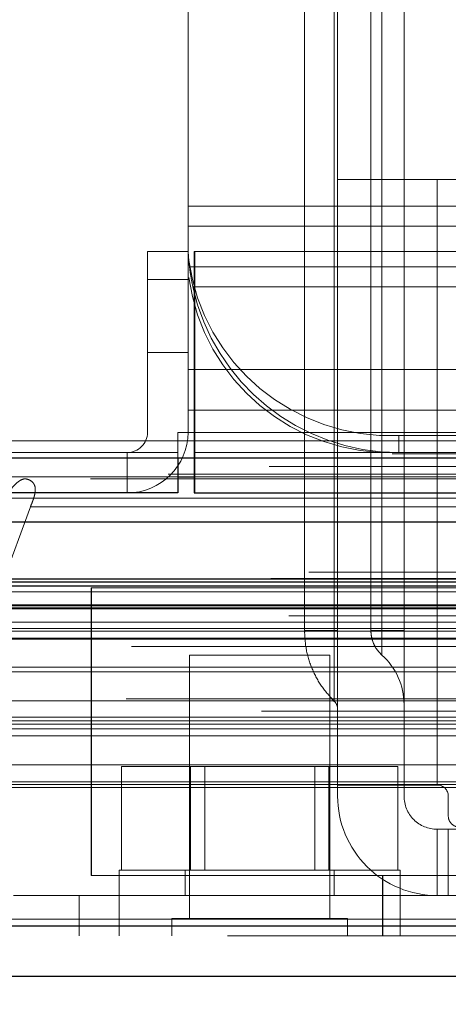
# Model space of a CAD drawing. Header units: inches. Extents: x 0.2 to 10.8, y 0.2 to 8.2.
# Tile 100 of 164: x 2.7183 to 2.7564, y 6.7864 to 6.8741. Entities that reach past the tile are written whole.
import ezdxf

# ---------------------------------------------------------------- set-up
doc = ezdxf.new("R2010")
doc.units = ezdxf.units.IN
doc.header["$MEASUREMENT"] = 0
doc.linetypes.add('HIDDEN', pattern=[0.07500000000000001, 0.05, -0.025])
doc.layers.add('DIMENSIONS', color=140, linetype='Continuous')
doc.styles.add('SLDTEXTSTYLE0', font='TXT', dxfattribs={"width": 0.7})
doc.dimstyles.new('SLDDIMSTYLE1', dxfattribs={"dimtxt": 0.0849609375, "dimasz": 0.13, "dimexe": 0, "dimexo": 0.0625, "dimgap": 0.021240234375, "dimtad": 0, "dimtih": 1, "dimtoh": 1, "dimlfac": 20, "dimrnd": 1e-09, "dimzin": 12, "dimdsep": 46, "dimtxsty": 'SLDTEXTSTYLE0', "dimsah": 1, "dimcen": 0.09, "dimadec": 0, "dimazin": 3, "dimtfac": 1, "dimtmove": 0, "dimatfit": 0, "dimfxl": 0, "dimfrac": 2, "dimtolj": 1, "dimtzin": 12, "dimarcsym": 0})

# ---------------------------------------------------------------- blocks, each defined once
blk = doc.blocks.new('_D_4')
at = {"layer": 'DIMENSIONS'}
for p, q in [((2.671702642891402, 6.798774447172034), (2.671702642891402, 6.512021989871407)), ((2.75246799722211, 6.754930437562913), (2.75246799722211, 6.512021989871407)), ((2.671702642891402, 6.637021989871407), (2.421702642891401, 6.637021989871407)), ((2.75246799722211, 6.637021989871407), (2.986992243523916, 6.637021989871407)), ((3.102118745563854, 6.637021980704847), (3.073588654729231, 6.637021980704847)), ((3.073588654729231, 6.637021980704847), (3.073588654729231, 6.501991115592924)), ((3.354587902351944, 6.637021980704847), (3.383117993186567, 6.637021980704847)), ((3.383117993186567, 6.637021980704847), (3.383117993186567, 6.501991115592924)), ((3.073588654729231, 6.501991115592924), (3.102118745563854, 6.501991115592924)), ((3.383117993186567, 6.501991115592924), (3.354587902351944, 6.501991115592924))]:
    blk.add_line(p, q, dxfattribs=at)
for points in [[(2.671702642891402, 6.637021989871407), (2.541702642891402, 6.657021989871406), (2.541702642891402, 6.617021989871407)], [(2.75246799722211, 6.637021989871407), (2.88246799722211, 6.617021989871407), (2.88246799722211, 6.657021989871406)]]:
    blk.add_solid(points, dxfattribs=at)
at = {"layer": 'DIMENSIONS', "char_height": 0.08333333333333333, "attachment_point": 1, "style": 'SLDTEXTSTYLE0'}
for s, insert in [('1.62', (3.102118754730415, 6.763464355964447)), ('41.0', (3.102118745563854, 6.609413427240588))]:
    blk.add_mtext(s, dxfattribs=dict(at, insert=insert))

msp = doc.modelspace()

# ---------------------------------------------------------------- linework, layer by layer
at = {"color": 7, "linetype": 'HIDDEN', "lineweight": 18}
for p, q in [((2.743612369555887, 6.892528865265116), (2.743612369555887, 6.81969421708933)), ((2.746267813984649, 6.81969421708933), (2.74626781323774, 6.892528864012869)), ((2.746267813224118, 6.892528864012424), (2.746267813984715, 6.819694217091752)), ((2.746267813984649, 6.81969421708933), (2.74626781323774, 6.892528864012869)), ((2.746267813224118, 6.892528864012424), (2.746267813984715, 6.819694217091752)), ((2.746267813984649, 6.81969421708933), (2.74626781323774, 6.892528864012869)), ((2.746267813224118, 6.892528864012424), (2.746267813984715, 6.819694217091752)), ((2.746267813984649, 6.81969421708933), (2.74626781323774, 6.892528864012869)), ((2.746267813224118, 6.892528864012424), (2.746267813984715, 6.819694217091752)), ((2.746267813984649, 6.81969421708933), (2.74626781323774, 6.892528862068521)), ((2.746267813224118, 6.892528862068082), (2.746267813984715, 6.819694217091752)), ((2.746267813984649, 6.81969421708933), (2.74626781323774, 6.892528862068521)), ((2.746267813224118, 6.892528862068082), (2.746267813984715, 6.819694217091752)), ((2.746267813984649, 6.81969421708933), (2.74626781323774, 6.892528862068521)), ((2.746267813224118, 6.892528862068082), (2.746267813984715, 6.819694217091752)), ((2.746267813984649, 6.81969421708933), (2.74626781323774, 6.892528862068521)), ((2.746267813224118, 6.892528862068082), (2.746267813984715, 6.819694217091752)), ((2.746562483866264, 6.892528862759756), (2.746562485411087, 6.819694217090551)), ((2.746562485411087, 6.859851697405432), (2.746562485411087, 6.892528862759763)), ((2.749515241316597, 6.89252887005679), (2.749515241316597, 6.819694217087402)), ((2.750495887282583, 6.892528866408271), (2.750495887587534, 6.819694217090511)), ((2.750495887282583, 6.892528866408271), (2.750495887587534, 6.819694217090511)), ((2.750495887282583, 6.892528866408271), (2.750495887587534, 6.819694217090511)), ((2.750495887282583, 6.892528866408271), (2.750495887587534, 6.819694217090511)), ((2.750495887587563, 6.819694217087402), (2.750495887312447, 6.892528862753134)), ((2.750495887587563, 6.819694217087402), (2.750495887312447, 6.892528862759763)), ((2.750495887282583, 6.892528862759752), (2.750495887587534, 6.819694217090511)), ((2.750495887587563, 6.819694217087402), (2.750495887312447, 6.892528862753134)), ((2.750495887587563, 6.819694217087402), (2.750495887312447, 6.892528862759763)), ((2.750495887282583, 6.892528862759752), (2.750495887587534, 6.819694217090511)), ((2.750495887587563, 6.819694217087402), (2.750495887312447, 6.892528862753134)), ((2.750495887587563, 6.819694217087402), (2.750495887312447, 6.892528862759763)), ((2.750495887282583, 6.892528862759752), (2.750495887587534, 6.819694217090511)), ((2.750495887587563, 6.819694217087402), (2.750495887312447, 6.892528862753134)), ((2.750495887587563, 6.819694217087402), (2.750495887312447, 6.892528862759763)), ((2.750495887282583, 6.892528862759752), (2.750495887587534, 6.819694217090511)), ((2.75246799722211, 6.892528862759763), (2.75246799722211, 6.859851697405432)), ((2.733252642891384, 6.842428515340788), (2.733252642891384, 6.882623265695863)), ((2.746562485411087, 6.859851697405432), (2.746562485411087, 6.805914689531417)), ((2.746562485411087, 6.859851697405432), (2.755420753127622, 6.859851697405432)), ((2.75246799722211, 6.859851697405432), (2.75246799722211, 6.805914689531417)), ((2.755420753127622, 6.859851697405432), (2.755420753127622, 6.805914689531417)), ((2.755420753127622, 6.859851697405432), (2.757166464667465, 6.859851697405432)), ((2.755420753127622, 6.859851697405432), (2.755420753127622, 6.805914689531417)), ((2.755420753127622, 6.805914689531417), (2.755420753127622, 6.859851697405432)), ((2.755420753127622, 6.805914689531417), (2.755420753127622, 6.859851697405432)), ((2.755420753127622, 6.859851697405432), (2.755420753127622, 6.805914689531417)), ((2.755420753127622, 6.859851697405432), (2.755420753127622, 6.805914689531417)), ((2.755420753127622, 6.805914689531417), (2.755420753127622, 6.859851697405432)), ((2.755420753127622, 6.805914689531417), (2.755420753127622, 6.859851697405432)), ((2.755420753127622, 6.859851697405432), (2.755420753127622, 6.805914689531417)), ((2.755420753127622, 6.859851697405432), (2.755420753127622, 6.805914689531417)), ((2.755420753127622, 6.805914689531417), (2.755420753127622, 6.859851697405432)), ((2.755420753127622, 6.805914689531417), (2.755420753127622, 6.859851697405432)), ((2.755420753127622, 6.859851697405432), (2.755420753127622, 6.805914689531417)), ((2.755420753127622, 6.859851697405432), (2.755420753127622, 6.805914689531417)), ((2.755420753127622, 6.805914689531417), (2.755420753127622, 6.859851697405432)), ((2.755420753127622, 6.805914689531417), (2.755420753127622, 6.859851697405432)), ((2.733252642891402, 6.857478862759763), (3.058252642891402, 6.857478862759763)), ((2.733252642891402, 6.857478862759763), (3.058252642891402, 6.857478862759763)), ((3.058252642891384, 6.855756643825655), (2.733252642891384, 6.855756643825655)), ((2.733252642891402, 6.855678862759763), (3.058252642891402, 6.855678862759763)), ((3.058252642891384, 6.855250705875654), (2.733252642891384, 6.855250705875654)), ((2.729652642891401, 6.853428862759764), (2.729652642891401, 6.837328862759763)), ((2.733252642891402, 6.853428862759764), (2.729652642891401, 6.853428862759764)), ((4.409602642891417, 6.853428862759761), (2.733802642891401, 6.853428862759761)), ((2.733802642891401, 6.837328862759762), (2.733802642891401, 6.853428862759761)), ((2.733848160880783, 6.853428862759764), (2.733848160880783, 6.837328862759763)), ((3.058188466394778, 6.852638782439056), (2.73331681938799, 6.852638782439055)), ((3.058252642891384, 6.852156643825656), (2.733252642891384, 6.852156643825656)), ((3.058252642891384, 6.851987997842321), (2.733252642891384, 6.851987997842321)), ((2.733382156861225, 6.852078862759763), (3.058123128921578, 6.852078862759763)), ((2.729652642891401, 6.850928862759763), (2.733252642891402, 6.850928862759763)), ((2.733252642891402, 6.850928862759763), (2.729652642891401, 6.850928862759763)), ((2.729652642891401, 6.850928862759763), (2.733252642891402, 6.850928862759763)), ((2.733252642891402, 6.850928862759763), (2.729652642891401, 6.850928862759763)), ((2.729652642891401, 6.850928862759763), (2.733252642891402, 6.850928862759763)), ((2.733252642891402, 6.850928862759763), (2.729652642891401, 6.850928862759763)), ((2.729652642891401, 6.850928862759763), (2.733252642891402, 6.850928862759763)), ((2.733252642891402, 6.850928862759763), (2.729652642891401, 6.850928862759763)), ((3.058188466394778, 6.851117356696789), (2.73331681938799, 6.851117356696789)), ((2.733684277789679, 6.850278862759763), (3.057821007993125, 6.850278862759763)), ((2.733684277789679, 6.850278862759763), (3.057821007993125, 6.850278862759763)), ((2.729652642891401, 6.844428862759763), (2.733252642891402, 6.844428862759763)), ((3.058252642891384, 6.843949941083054), (2.733252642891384, 6.843949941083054)), ((3.058252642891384, 6.843079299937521), (2.733252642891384, 6.843079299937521)), ((2.733252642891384, 6.842910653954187), (3.058252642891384, 6.842910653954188)), ((3.058252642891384, 6.842428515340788), (2.733252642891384, 6.842428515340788)), ((2.733252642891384, 6.839310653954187), (2.733252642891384, 6.842428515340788)), ((3.058252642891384, 6.83981659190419), (2.733252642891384, 6.83981659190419)), ((2.733252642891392, 6.839310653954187), (2.733252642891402, 6.837328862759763)), ((2.733252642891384, 6.839310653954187), (3.058252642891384, 6.839310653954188)), ((2.732348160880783, 6.837328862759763), (2.732348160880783, 6.835528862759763)), ((2.732348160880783, 6.837328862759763), (2.733848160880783, 6.837328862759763)), ((2.733802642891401, 6.837328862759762), (4.409602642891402, 6.837328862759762)), ((2.733802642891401, 6.836568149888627), (2.733802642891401, 6.837328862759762)), ((2.733802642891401, 6.837328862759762), (4.409602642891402, 6.837328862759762)), ((2.733848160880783, 6.837328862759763), (4.40955712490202, 6.837328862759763)), ((2.733848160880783, 6.837328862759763), (2.733848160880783, 6.831928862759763)), ((2.733848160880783, 6.837328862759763), (4.40955712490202, 6.837328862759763)), ((2.733848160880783, 6.837328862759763), (4.40955712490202, 6.837328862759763)), ((2.733848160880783, 6.837328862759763), (4.40955712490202, 6.837328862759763)), ((2.752002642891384, 6.835528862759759), (2.752002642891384, 6.837050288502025)), ((3.039502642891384, 6.837050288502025), (2.752002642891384, 6.837050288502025)), ((2.687802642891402, 6.836568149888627), (2.733802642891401, 6.836568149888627)), ((2.733802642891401, 6.835046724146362), (2.733802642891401, 6.836568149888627)), ((2.733802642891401, 6.836568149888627), (4.409602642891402, 6.836568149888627)), ((2.732352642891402, 6.835528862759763), (2.688548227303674, 6.835528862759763)), ((2.727852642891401, 6.835528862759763), (2.727852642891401, 6.831928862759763)), ((2.732352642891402, 6.835528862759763), (2.732352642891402, 6.835046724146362)), ((2.733802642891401, 6.835528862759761), (4.409602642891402, 6.835528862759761)), ((2.691875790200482, 6.83335795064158), (2.732352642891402, 6.833357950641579)), ((4.431485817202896, 6.833614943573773), (2.711896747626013, 6.833614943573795)), ((4.424569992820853, 6.833180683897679), (2.718808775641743, 6.833180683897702)), ((2.733802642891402, 6.833357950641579), (4.409602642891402, 6.833357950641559)), ((2.716780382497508, 6.823989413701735), (2.719234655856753, 6.830704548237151)), ((2.719234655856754, 6.830704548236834), (4.424146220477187, 6.830704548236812)), ((4.443997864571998, 6.824872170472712), (2.699383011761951, 6.824872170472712)), ((2.702648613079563, 6.824292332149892), (4.440732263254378, 6.82429233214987)), ((4.440606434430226, 6.824308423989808), (2.702774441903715, 6.824308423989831)), ((2.703226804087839, 6.824021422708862), (4.440154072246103, 6.824021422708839)), ((2.703226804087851, 6.824021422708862), (4.440154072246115, 6.824021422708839)), ((2.712668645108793, 6.82361885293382), (4.430712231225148, 6.823618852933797)), ((2.712668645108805, 6.82361885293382), (4.43071223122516, 6.823618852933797)), ((2.716316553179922, 6.823661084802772), (4.42706432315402, 6.823661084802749)), ((2.716316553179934, 6.823661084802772), (4.427064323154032, 6.823661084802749)), ((2.716780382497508, 6.823989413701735), (4.426600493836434, 6.823989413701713)), ((2.71678038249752, 6.823989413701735), (4.426600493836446, 6.823989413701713)), ((2.712168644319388, 6.823113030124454), (4.431212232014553, 6.823113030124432)), ((2.7121686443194, 6.823113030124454), (4.431212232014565, 6.823113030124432)), ((2.724648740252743, 6.823472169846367), (2.724648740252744, 6.797872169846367)), ((2.724648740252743, 6.823472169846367), (4.418698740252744, 6.823472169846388)), ((2.724682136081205, 6.823472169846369), (2.724682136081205, 6.797872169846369)), ((2.69978506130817, 6.8219669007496), (4.443595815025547, 6.821966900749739)), ((2.712168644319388, 6.82186885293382), (4.431212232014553, 6.821868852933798)), ((2.7121686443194, 6.82186885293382), (4.431212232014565, 6.821868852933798)), ((2.697357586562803, 6.821711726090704), (4.446023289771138, 6.821711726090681)), ((2.697357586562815, 6.821711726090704), (4.44602328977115, 6.821711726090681)), ((2.699838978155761, 6.821661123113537), (4.443541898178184, 6.821661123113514)), ((4.442221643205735, 6.820998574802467), (2.701182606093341, 6.82099857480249)), ((2.712418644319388, 6.82161885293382), (4.430962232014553, 6.821618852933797)), ((2.70039877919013, 6.82042907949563), (4.442982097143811, 6.820429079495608)), ((2.704927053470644, 6.820410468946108), (4.438453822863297, 6.820410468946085)), ((2.712168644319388, 6.81961885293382), (4.431212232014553, 6.819618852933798)), ((2.7121686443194, 6.81961885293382), (4.431212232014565, 6.819618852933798)), ((2.712418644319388, 6.819868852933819), (4.430962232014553, 6.819868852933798)), ((2.746562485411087, 6.81969421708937), (2.746267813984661, 6.81969421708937)), ((2.746562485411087, 6.819694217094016), (2.74626781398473, 6.819694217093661)), ((2.746562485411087, 6.81969421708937), (2.746267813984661, 6.81969421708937)), ((2.746562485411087, 6.819694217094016), (2.74626781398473, 6.819694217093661)), ((2.746562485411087, 6.81969421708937), (2.746267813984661, 6.81969421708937)), ((2.746562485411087, 6.819694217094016), (2.74626781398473, 6.819694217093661)), ((2.746562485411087, 6.81969421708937), (2.746267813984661, 6.81969421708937)), ((2.746562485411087, 6.819694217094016), (2.74626781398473, 6.819694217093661)), ((2.746562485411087, 6.81969421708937), (2.746267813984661, 6.81969421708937)), ((2.746562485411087, 6.819694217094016), (2.74626781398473, 6.819694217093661)), ((2.746562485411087, 6.81969421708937), (2.746267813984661, 6.81969421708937)), ((2.746562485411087, 6.819694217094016), (2.74626781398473, 6.819694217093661)), ((2.746562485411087, 6.81969421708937), (2.746267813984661, 6.81969421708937)), ((2.746562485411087, 6.819694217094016), (2.74626781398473, 6.819694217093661)), ((2.746562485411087, 6.81969421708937), (2.746267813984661, 6.81969421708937)), ((2.746562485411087, 6.819694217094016), (2.74626781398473, 6.819694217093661)), ((2.75246799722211, 6.819694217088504), (2.750495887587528, 6.819694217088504)), ((2.75246799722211, 6.819694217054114), (2.750495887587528, 6.819694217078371)), ((2.75246799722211, 6.819694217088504), (2.750495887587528, 6.819694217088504)), ((2.75246799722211, 6.819694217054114), (2.750495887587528, 6.819694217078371)), ((2.75246799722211, 6.819694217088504), (2.750495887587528, 6.819694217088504)), ((2.75246799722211, 6.819694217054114), (2.750495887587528, 6.819694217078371)), ((2.75246799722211, 6.819694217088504), (2.750495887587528, 6.819694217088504)), ((2.75246799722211, 6.819694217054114), (2.750495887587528, 6.819694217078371)), ((2.75246799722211, 6.819694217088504), (2.750495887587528, 6.819694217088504)), ((2.75246799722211, 6.819694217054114), (2.750495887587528, 6.819694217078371)), ((2.75246799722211, 6.819694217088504), (2.750495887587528, 6.819694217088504)), ((2.75246799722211, 6.819694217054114), (2.750495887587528, 6.819694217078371)), ((2.75246799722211, 6.819694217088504), (2.750495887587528, 6.819694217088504)), ((2.75246799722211, 6.819694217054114), (2.750495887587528, 6.819694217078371)), ((2.75246799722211, 6.819694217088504), (2.750495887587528, 6.819694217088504)), ((2.75246799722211, 6.819694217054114), (2.750495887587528, 6.819694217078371)), ((2.703981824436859, 6.818988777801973), (4.4393959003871, 6.81898877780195)), ((2.712168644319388, 6.818914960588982), (4.431212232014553, 6.81891496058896)), ((4.428213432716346, 6.818245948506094), (2.715169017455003, 6.818245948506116)), ((2.745882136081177, 6.817472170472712), (2.733382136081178, 6.817472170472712)), ((2.733382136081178, 6.817472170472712), (2.733382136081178, 6.794034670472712)), ((2.745882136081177, 6.794034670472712), (2.745882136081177, 6.817472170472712)), ((2.712909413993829, 6.816412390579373), (4.430488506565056, 6.81641239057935)), ((2.714745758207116, 6.81600736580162), (4.428635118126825, 6.816007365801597)), ((2.714745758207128, 6.81600736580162), (4.428635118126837, 6.816007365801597)), ((2.712168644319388, 6.813412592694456), (4.431212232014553, 6.813412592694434)), ((4.427753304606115, 6.813603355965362), (2.715633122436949, 6.813603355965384)), ((4.439775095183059, 6.812499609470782), (2.703609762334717, 6.812499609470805)), ((2.703136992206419, 6.811624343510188), (4.440243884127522, 6.811624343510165)), ((2.706318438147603, 6.811974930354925), (4.437062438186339, 6.811974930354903)), ((2.712168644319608, 6.811345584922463), (4.431212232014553, 6.81134558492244)), ((2.712719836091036, 6.811341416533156), (4.430654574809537, 6.811341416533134)), ((2.70555942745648, 6.810923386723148), (4.437815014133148, 6.810923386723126)), ((2.714188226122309, 6.810309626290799), (4.42919265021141, 6.810309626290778)), ((2.712168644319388, 6.807724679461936), (4.431212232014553, 6.807724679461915)), ((2.727334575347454, 6.798322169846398), (2.727334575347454, 6.807572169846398)), ((2.733483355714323, 6.807572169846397), (2.727334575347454, 6.807572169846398)), ((2.733483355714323, 6.798322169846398), (2.733483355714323, 6.807572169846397)), ((2.745780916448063, 6.807572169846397), (2.733483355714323, 6.807572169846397)), ((2.734734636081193, 6.807572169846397), (2.734734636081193, 6.798322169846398)), ((2.744529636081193, 6.798322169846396), (2.744529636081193, 6.807572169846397)), ((2.745780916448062, 6.798322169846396), (2.745780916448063, 6.807572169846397)), ((2.751929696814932, 6.807572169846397), (2.745780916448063, 6.807572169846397)), ((2.751929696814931, 6.798322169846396), (2.751929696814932, 6.807572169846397)), ((2.712168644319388, 6.806205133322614), (4.431212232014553, 6.806205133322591)), ((2.7121686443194, 6.806205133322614), (4.431212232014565, 6.806205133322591)), ((2.707099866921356, 6.805964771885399), (4.436281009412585, 6.805964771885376)), ((2.707538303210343, 6.805705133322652), (4.435842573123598, 6.805705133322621)), ((2.746562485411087, 6.805914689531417), (2.755420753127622, 6.805914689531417)), ((2.746562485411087, 6.804930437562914), (2.746562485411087, 6.805914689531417)), ((2.75246799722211, 6.805914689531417), (2.75246799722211, 6.804930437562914)), ((2.756405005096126, 6.804930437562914), (2.756405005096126, 6.803158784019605)), ((2.755420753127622, 6.801977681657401), (2.755420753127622, 6.796072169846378)), ((2.755420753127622, 6.801977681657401), (2.756405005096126, 6.801977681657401)), ((2.755420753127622, 6.796072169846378), (2.755420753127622, 6.801977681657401)), ((2.755420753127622, 6.801977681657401), (2.755420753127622, 6.796072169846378)), ((2.755420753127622, 6.796072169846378), (2.755420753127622, 6.801977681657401)), ((2.755420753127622, 6.801977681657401), (2.755420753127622, 6.796072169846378)), ((2.755420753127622, 6.796072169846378), (2.755420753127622, 6.801977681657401)), ((2.755420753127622, 6.801977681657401), (2.755420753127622, 6.796072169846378)), ((2.755420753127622, 6.796072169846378), (2.755420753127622, 6.801977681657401)), ((2.756405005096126, 6.796072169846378), (2.756405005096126, 6.801977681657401)), ((2.756405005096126, 6.801977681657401), (2.758373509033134, 6.801977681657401)), ((2.752132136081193, 6.798322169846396), (2.727132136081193, 6.798322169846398)), ((2.727132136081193, 6.798322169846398), (2.727132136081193, 6.796072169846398)), ((2.733007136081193, 6.798322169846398), (2.733007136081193, 6.796072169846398)), ((2.746257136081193, 6.796072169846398), (2.746257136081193, 6.798322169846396)), ((2.752132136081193, 6.796072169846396), (2.752132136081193, 6.798322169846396)), ((2.724648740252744, 6.797872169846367), (2.750548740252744, 6.797872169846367)), ((2.750548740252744, 6.797872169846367), (4.392798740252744, 6.797872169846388)), ((2.750548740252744, 6.797872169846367), (2.750548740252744, 6.792472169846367)), ((2.750548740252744, 6.797872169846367), (4.392798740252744, 6.797872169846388)), ((2.750582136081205, 6.797872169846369), (2.750548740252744, 6.797872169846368)), ((2.750582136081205, 6.797872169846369), (2.750582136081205, 6.796072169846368)), ((4.392798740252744, 6.797872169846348), (2.750582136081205, 6.797872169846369)), ((4.392798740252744, 6.797872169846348), (2.750582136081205, 6.797872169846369)), ((2.717732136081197, 6.796072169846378), (2.723582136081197, 6.796072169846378)), ((2.723582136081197, 6.796072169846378), (2.723582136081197, 6.792472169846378)), ((2.723582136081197, 6.796072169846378), (2.750548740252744, 6.796072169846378)), ((2.727132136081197, 6.796072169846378), (2.727132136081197, 6.792472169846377)), ((2.750548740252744, 6.796072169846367), (4.392798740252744, 6.796072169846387)), ((2.750582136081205, 6.796072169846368), (2.750582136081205, 6.792472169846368)), ((2.752132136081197, 6.792472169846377), (2.752132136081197, 6.796072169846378)), ((4.438547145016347, 6.793959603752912), (2.704833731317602, 6.793959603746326)), ((2.704833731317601, 6.793959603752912), (4.438547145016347, 6.793959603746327)), ((2.747444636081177, 6.794034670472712), (2.731819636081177, 6.794034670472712)), ((2.731819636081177, 6.794034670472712), (2.731819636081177, 6.792472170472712)), ((2.747444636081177, 6.792472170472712), (2.747444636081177, 6.794034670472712)), ((2.704833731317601, 6.793334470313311), (4.438547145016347, 6.793334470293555)), ((4.436780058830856, 6.792472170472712), (2.706600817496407, 6.792472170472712))]:
    msp.add_line(p, q, dxfattribs=at)
at = {"color": 7, "linetype": 'Continuous', "lineweight": 25}
for p, q in [((2.687802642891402, 6.835046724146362), (2.733802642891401, 6.835046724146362)), ((2.732352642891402, 6.835046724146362), (2.732352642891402, 6.831928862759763)), ((2.733802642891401, 6.835046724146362), (4.409602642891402, 6.835046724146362)), ((2.733802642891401, 6.835046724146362), (2.733802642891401, 6.831928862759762)), ((2.732352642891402, 6.833357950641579), (2.733802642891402, 6.833357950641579)), ((2.732352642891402, 6.831928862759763), (2.688548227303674, 6.831928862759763)), ((2.733802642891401, 6.831928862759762), (4.409602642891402, 6.831928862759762)), ((4.443997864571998, 6.824247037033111), (2.699383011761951, 6.824247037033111)), ((4.438547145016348, 6.793334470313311), (2.704833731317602, 6.793334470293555)), ((4.436780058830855, 6.788872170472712), (2.706600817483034, 6.788872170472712))]:
    msp.add_line(p, q, dxfattribs=at)
at = {"color": 7, "linetype": 'HIDDEN', "lineweight": 18, "flags": 128}
for points in [[(4.45141733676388, 6.835419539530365), (3.585613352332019, 6.835419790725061), (2.69197889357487, 6.835419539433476)], [(4.440458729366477, 6.834285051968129), (3.585613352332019, 6.834285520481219), (2.70294991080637, 6.834285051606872)], [(4.424585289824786, 6.833180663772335), (3.585613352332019, 6.83318021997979), (2.718811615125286, 6.833180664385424)], [(2.700014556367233, 6.831467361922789), (3.500508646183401, 6.831469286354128), (4.443362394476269, 6.831467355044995)], [(2.70001593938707, 6.831467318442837), (3.608248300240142, 6.831467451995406), (4.443360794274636, 6.831467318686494)], [(2.707539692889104, 6.829343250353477), (3.55777150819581, 6.829343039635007), (4.435843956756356, 6.82934325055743)], [(2.71279973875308, 6.829332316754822), (3.55777150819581, 6.829332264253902), (4.43057902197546, 6.829332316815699)]]:
    msp.add_lwpolyline(points, dxfattribs=at)
at = {"color": 7, "linetype": 'HIDDEN', "lineweight": 18}
for centre, radius, start, end in [((2.751257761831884, 6.855150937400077), 0.01811596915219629, 187.9709353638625, 272.3565162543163), ((2.751257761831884, 6.853629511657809), 0.01811596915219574, 187.9709353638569, 272.3565162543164), ((2.752002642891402, 6.854278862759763), 0.01875, 192.3177659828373, 270.0000000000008), ((2.727852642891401, 6.837328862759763), 0.001799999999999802, 270.0000000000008, 0), ((2.727852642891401, 6.837328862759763), 0.005400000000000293, 270.0000000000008, 0), ((2.746562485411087, 6.81309195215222), 0.005905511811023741, 0, 48.23660226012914), ((2.745578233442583, 6.812665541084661), 0.0009842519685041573, 0, 45.52372756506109), ((2.755420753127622, 6.804930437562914), 0.0009842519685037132, 0, 90), ((2.755420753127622, 6.804930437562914), 0.008858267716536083, 180, 270.0000000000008), ((2.755420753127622, 6.804930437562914), 0.002952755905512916, 180, 270.0000000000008), ((2.75738925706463, 6.803158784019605), 0.0009842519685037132, 180, 270.0000000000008)]:
    msp.add_arc(centre, radius, start, end, dxfattribs=at)
for points, knots in [([(2.733252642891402, 6.854278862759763), (2.733252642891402, 6.854022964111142), (2.733257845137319, 6.853742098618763), (2.733285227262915, 6.853132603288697), (2.733307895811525, 6.852799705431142), (2.733374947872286, 6.852113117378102), (2.733419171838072, 6.851757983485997), (2.733533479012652, 6.851024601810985), (2.733603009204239, 6.850651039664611), (2.733684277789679, 6.850278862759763)], [0, 0, 0, 0, 0.25, 0.25, 0.5, 0.5, 0.75, 0.75, 1, 1, 1, 1]), ([(2.719234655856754, 6.830704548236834), (2.719294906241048, 6.83084852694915), (2.71940441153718, 6.83111020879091), (2.71953376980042, 6.831477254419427), (2.719617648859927, 6.831774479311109), (2.71965902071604, 6.832025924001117), (2.719676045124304, 6.832248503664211), (2.719653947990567, 6.832467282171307), (2.719585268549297, 6.832673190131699), (2.719471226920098, 6.832855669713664), (2.719285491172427, 6.833012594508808), (2.719023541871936, 6.833158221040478), (2.718661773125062, 6.833214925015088), (2.718282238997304, 6.833047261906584), (2.71789281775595, 6.832717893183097), (2.717479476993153, 6.832273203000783), (2.717012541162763, 6.83177948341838), (2.716594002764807, 6.831340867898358), (2.716160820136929, 6.830946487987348), (2.715669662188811, 6.830569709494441), (2.715053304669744, 6.830174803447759), (2.71432954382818, 6.829809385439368), (2.713637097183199, 6.829529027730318), (2.713074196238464, 6.829358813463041), (2.712716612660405, 6.829313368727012), (2.712502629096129, 6.829387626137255), (2.712384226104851, 6.829492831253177), (2.712307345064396, 6.829633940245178), (2.712272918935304, 6.829802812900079), (2.712260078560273, 6.830003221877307), (2.712267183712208, 6.830247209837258), (2.712319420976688, 6.830582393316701), (2.712410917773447, 6.831063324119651), (2.712525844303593, 6.831591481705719), (2.712627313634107, 6.832089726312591), (2.71268399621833, 6.832473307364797), (2.712707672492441, 6.832791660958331), (2.712703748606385, 6.833049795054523), (2.712649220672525, 6.833263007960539), (2.712547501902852, 6.833444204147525), (2.712410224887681, 6.833550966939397), (2.712195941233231, 6.83362674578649), (2.711836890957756, 6.833633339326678), (2.711359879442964, 6.833478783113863), (2.710852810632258, 6.833147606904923), (2.710388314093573, 6.832730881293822), (2.709934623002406, 6.832234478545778), (2.709495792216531, 6.831668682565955), (2.709072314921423, 6.831033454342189), (2.708721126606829, 6.830443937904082), (2.708474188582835, 6.829944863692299), (2.708310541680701, 6.829680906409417), (2.708202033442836, 6.829553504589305), (2.708089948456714, 6.829477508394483), (2.707946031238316, 6.829401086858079), (2.707735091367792, 6.829339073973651), (2.707392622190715, 6.829336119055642), (2.706963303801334, 6.829499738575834), (2.706511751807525, 6.829840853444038), (2.706089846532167, 6.830302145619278), (2.705685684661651, 6.830892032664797), (2.705351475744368, 6.831538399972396), (2.705086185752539, 6.832123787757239), (2.704883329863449, 6.832544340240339), (2.704726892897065, 6.832839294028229), (2.70456978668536, 6.833094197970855), (2.704378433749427, 6.83333892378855), (2.704136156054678, 6.833598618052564), (2.703865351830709, 6.83383183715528), (2.703576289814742, 6.834027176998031), (2.703278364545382, 6.834181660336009), (2.702977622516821, 6.834289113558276), (2.702665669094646, 6.834334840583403), (2.702412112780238, 6.834316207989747), (2.702233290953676, 6.834219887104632), (2.702143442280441, 6.834101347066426), (2.702079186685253, 6.83394890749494), (2.702039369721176, 6.833775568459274), (2.702019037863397, 6.833616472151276), (2.702036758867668, 6.833419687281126), (2.702054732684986, 6.833125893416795), (2.702088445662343, 6.832758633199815), (2.70210389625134, 6.832389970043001), (2.702075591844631, 6.832095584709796), (2.702004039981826, 6.831826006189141), (2.701779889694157, 6.831579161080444), (2.701446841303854, 6.831453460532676), (2.701048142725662, 6.831403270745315), (2.700636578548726, 6.831403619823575), (2.700228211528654, 6.831438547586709), (2.69981749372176, 6.831492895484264), (2.699405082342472, 6.83155756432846), (2.698746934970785, 6.831664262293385), (2.697953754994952, 6.831761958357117), (2.697147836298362, 6.831974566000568), (2.696584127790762, 6.832219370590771), (2.696173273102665, 6.832474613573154), (2.69580940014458, 6.832751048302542), (2.695467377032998, 6.833058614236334), (2.69513581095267, 6.833388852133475), (2.694796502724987, 6.833719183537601), (2.694237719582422, 6.834223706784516), (2.693386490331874, 6.834788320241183), (2.692522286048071, 6.835234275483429), (2.691954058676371, 6.835431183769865), (2.691750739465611, 6.835489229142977), (2.691605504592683, 6.835496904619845), (2.691496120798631, 6.835479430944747), (2.691406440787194, 6.835431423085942), (2.691329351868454, 6.835339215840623), (2.691313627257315, 6.835144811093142), (2.691335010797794, 6.834902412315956), (2.691407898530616, 6.834605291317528), (2.691521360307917, 6.834259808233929), (2.691678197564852, 6.833831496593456), (2.691805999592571, 6.833525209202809), (2.691875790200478, 6.833357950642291)], [0, 0, 0, 0, 0.00887304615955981, 0.0161267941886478, 0.02174796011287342, 0.02591860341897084, 0.02987558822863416, 0.03354539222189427, 0.03754946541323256, 0.0417996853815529, 0.04628166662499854, 0.05341961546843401, 0.06299658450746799, 0.07323931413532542, 0.08260003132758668, 0.09720883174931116, 0.1117946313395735, 0.1261466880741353, 0.1368719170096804, 0.1507998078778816, 0.1678347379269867, 0.1875614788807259, 0.2086080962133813, 0.2218165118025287, 0.2309010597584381, 0.2350736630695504, 0.2384455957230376, 0.2411794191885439, 0.2441498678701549, 0.2477433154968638, 0.2518385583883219, 0.2570824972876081, 0.2659012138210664, 0.2782939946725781, 0.2865189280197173, 0.293438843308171, 0.2991001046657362, 0.3035105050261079, 0.3070474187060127, 0.3109552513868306, 0.3152941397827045, 0.3187918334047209, 0.3274070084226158, 0.3420059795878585, 0.3552752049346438, 0.3690496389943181, 0.3833209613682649, 0.398162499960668, 0.413634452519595, 0.4297745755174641, 0.4393099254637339, 0.4453683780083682, 0.4483669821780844, 0.4505468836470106, 0.4543749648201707, 0.4597943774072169, 0.466768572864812, 0.4800637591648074, 0.4927991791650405, 0.505002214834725, 0.5198626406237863, 0.5362739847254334, 0.5475829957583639, 0.5565626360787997, 0.5631364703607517, 0.5674049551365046, 0.574742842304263, 0.5823646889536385, 0.5902860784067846, 0.5985304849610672, 0.6063375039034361, 0.6141222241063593, 0.6218978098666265, 0.6298538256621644, 0.6328975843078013, 0.6359322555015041, 0.6390937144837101, 0.642315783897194, 0.6455564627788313, 0.6475397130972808, 0.652793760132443, 0.6612459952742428, 0.6672389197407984, 0.6724199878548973, 0.6768135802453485, 0.6826540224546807, 0.6923838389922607, 0.7026450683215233, 0.7128268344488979, 0.723097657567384, 0.733436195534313, 0.7438265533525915, 0.754262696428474, 0.7831951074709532, 0.8037540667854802, 0.815875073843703, 0.8271342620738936, 0.8374359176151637, 0.8467396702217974, 0.8577644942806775, 0.86808312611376, 0.8775727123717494, 0.907363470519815, 0.9387904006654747, 0.9462852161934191, 0.9513678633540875, 0.9541619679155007, 0.9573459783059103, 0.9596851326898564, 0.9612900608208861, 0.9645195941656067, 0.969422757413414, 0.9744030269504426, 0.9811009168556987, 0.9896795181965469, 1, 1, 1, 1]), ([(2.743655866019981, 6.819694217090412), (2.743649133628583, 6.819644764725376), (2.743636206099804, 6.819549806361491), (2.743622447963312, 6.819511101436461), (2.743613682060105, 6.819552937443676), (2.743612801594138, 6.819647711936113), (2.74361236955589, 6.819694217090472)], [0, 0, 0, 0, 0.2770954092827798, 0.5320782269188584, 0.7703941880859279, 1, 1, 1, 1]), ([(2.74361236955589, 6.819694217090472), (2.743645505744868, 6.819106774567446), (2.743711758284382, 6.817932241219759), (2.744254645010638, 6.816243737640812), (2.745081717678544, 6.814675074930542), (2.745872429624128, 6.813803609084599), (2.746267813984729, 6.813367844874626)], [0, 0, 0, 0, 0.2500292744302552, 0.4999088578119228, 0.7499364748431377, 1, 1, 1, 1]), ([(2.746267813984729, 6.819694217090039), (2.745871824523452, 6.81969421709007), (2.745079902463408, 6.819694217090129), (2.744261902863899, 6.819694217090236), (2.743781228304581, 6.819694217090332), (2.743719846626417, 6.819694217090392), (2.743699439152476, 6.819694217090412)], [0, 0, 0, 0, 0.2859748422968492, 0.5719086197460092, 0.8576731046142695, 0.9999999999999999, 0.9999999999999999, 0.9999999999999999, 0.9999999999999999]), ([(2.743699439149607, 6.819694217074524), (2.74371984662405, 6.819694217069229), (2.743781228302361, 6.819694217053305), (2.744261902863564, 6.819694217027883), (2.74507990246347, 6.819694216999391), (2.745871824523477, 6.819694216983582), (2.746267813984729, 6.819694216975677)], [0, 0, 0, 0, 0.1423268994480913, 0.4280913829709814, 0.7140251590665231, 1, 1, 1, 1]), ([(2.746267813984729, 6.819694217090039), (2.745871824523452, 6.81969421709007), (2.745079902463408, 6.819694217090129), (2.744261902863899, 6.819694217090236), (2.743781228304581, 6.819694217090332), (2.743719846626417, 6.819694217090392), (2.743699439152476, 6.819694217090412)], [0, 0, 0, 0, 0.2859748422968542, 0.5719086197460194, 0.8576731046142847, 1, 1, 1, 1]), ([(2.743699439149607, 6.819694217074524), (2.74371984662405, 6.819694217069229), (2.743781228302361, 6.819694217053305), (2.744261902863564, 6.819694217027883), (2.74507990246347, 6.819694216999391), (2.745871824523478, 6.819694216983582), (2.746267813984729, 6.819694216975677)], [0, 0, 0, 0, 0.1423268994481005, 0.4280913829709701, 0.714025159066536, 1, 1, 1, 1]), ([(2.746267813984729, 6.819694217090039), (2.745871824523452, 6.81969421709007), (2.745079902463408, 6.819694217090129), (2.7442619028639, 6.819694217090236), (2.743781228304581, 6.819694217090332), (2.743719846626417, 6.819694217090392), (2.743699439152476, 6.819694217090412)], [0, 0, 0, 0, 0.2859748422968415, 0.5719086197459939, 0.8576731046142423, 1, 1, 1, 1]), ([(2.743699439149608, 6.819694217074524), (2.74371984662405, 6.819694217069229), (2.743781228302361, 6.819694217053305), (2.744261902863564, 6.819694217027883), (2.74507990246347, 6.819694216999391), (2.745871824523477, 6.819694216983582), (2.746267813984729, 6.819694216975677)], [0, 0, 0, 0, 0.1423268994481, 0.4280913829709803, 0.714025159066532, 1, 1, 1, 1]), ([(2.746267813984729, 6.819694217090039), (2.745871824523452, 6.81969421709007), (2.745079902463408, 6.819694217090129), (2.744261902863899, 6.819694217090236), (2.743781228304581, 6.819694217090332), (2.743719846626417, 6.819694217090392), (2.743699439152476, 6.819694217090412)], [0, 0, 0, 0, 0.2859748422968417, 0.5719086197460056, 0.857673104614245, 0.9999999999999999, 0.9999999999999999, 0.9999999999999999, 0.9999999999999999]), ([(2.743699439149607, 6.819694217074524), (2.74371984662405, 6.819694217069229), (2.743781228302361, 6.819694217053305), (2.744261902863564, 6.819694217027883), (2.74507990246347, 6.819694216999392), (2.745871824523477, 6.819694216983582), (2.746267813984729, 6.819694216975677)], [0, 0, 0, 0, 0.1423268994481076, 0.4280913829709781, 0.7140251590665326, 1, 1, 1, 1]), ([(2.746267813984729, 6.819694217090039), (2.745871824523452, 6.81969421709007), (2.745079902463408, 6.81969421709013), (2.744261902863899, 6.819694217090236), (2.743781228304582, 6.819694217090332), (2.743719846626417, 6.819694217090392), (2.743699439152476, 6.819694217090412)], [0, 0, 0, 0, 0.2859748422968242, 0.571908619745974, 0.8576731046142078, 1, 1, 1, 1]), ([(2.743699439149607, 6.819694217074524), (2.74371984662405, 6.819694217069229), (2.743781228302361, 6.819694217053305), (2.744261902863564, 6.819694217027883), (2.745079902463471, 6.819694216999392), (2.745871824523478, 6.819694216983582), (2.746267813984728, 6.819694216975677)], [0, 0, 0, 0, 0.142326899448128, 0.4280913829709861, 0.7140251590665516, 0.9999999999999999, 0.9999999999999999, 0.9999999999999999, 0.9999999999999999]), ([(2.746267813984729, 6.819694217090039), (2.745871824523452, 6.81969421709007), (2.745079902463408, 6.819694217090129), (2.744261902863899, 6.819694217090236), (2.743781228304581, 6.819694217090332), (2.743719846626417, 6.819694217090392), (2.743699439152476, 6.819694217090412)], [0, 0, 0, 0, 0.2859748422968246, 0.5719086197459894, 0.8576731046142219, 1, 1, 1, 1]), ([(2.743699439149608, 6.819694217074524), (2.74371984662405, 6.819694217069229), (2.743781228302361, 6.819694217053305), (2.744261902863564, 6.819694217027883), (2.74507990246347, 6.819694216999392), (2.745871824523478, 6.819694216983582), (2.746267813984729, 6.819694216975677)], [0, 0, 0, 0, 0.1423268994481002, 0.4280913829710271, 0.7140251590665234, 0.9999999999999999, 0.9999999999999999, 0.9999999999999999, 0.9999999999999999]), ([(2.746267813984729, 6.819694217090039), (2.745871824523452, 6.81969421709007), (2.745079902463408, 6.819694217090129), (2.7442619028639, 6.819694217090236), (2.743781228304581, 6.819694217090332), (2.743719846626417, 6.819694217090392), (2.743699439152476, 6.819694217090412)], [0, 0, 0, 0, 0.2859748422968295, 0.5719086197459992, 0.8576731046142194, 1, 1, 1, 1]), ([(2.743699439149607, 6.819694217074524), (2.74371984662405, 6.819694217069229), (2.743781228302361, 6.819694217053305), (2.744261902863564, 6.819694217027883), (2.745079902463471, 6.819694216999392), (2.745871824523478, 6.819694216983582), (2.746267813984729, 6.819694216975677)], [0, 0, 0, 0, 0.1423268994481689, 0.4280913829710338, 0.7140251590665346, 1, 1, 1, 1]), ([(2.746267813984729, 6.819694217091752), (2.746267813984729, 6.818031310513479), (2.746267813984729, 6.815572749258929), (2.746267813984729, 6.813697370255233), (2.746267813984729, 6.813203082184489), (2.746267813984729, 6.813697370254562), (2.746267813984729, 6.815572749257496), (2.746267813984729, 6.818031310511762), (2.746267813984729, 6.819694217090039)], [3.14159265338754, 3.14159265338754, 3.14159265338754, 3.14159265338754, 3.92699081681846, 4.31968989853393, 4.71238898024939, 5.10508806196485, 5.49778714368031, 6.28318530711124, 6.28318530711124, 6.28318530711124, 6.28318530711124]), ([(2.746267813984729, 6.819694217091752), (2.746267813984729, 6.818031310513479), (2.746267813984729, 6.815572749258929), (2.746267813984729, 6.813697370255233), (2.746267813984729, 6.813203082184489), (2.746267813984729, 6.813697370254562), (2.746267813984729, 6.815572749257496), (2.746267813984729, 6.818031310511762), (2.746267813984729, 6.819694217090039)], [3.14159265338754, 3.14159265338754, 3.14159265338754, 3.14159265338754, 3.92699081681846, 4.31968989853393, 4.71238898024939, 5.10508806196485, 5.49778714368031, 6.28318530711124, 6.28318530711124, 6.28318530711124, 6.28318530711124]), ([(2.746267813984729, 6.819694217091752), (2.746267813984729, 6.818031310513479), (2.746267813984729, 6.815572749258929), (2.746267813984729, 6.813697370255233), (2.746267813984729, 6.813203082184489), (2.746267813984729, 6.813697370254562), (2.746267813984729, 6.815572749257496), (2.746267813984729, 6.818031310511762), (2.746267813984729, 6.819694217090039)], [3.14159265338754, 3.14159265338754, 3.14159265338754, 3.14159265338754, 3.92699081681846, 4.31968989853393, 4.71238898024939, 5.10508806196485, 5.49778714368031, 6.28318530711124, 6.28318530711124, 6.28318530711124, 6.28318530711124]), ([(2.746267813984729, 6.819694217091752), (2.746267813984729, 6.818031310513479), (2.746267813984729, 6.815572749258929), (2.746267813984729, 6.813697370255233), (2.746267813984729, 6.813203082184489), (2.746267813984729, 6.813697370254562), (2.746267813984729, 6.815572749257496), (2.746267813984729, 6.818031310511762), (2.746267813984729, 6.819694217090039)], [3.14159265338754, 3.14159265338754, 3.14159265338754, 3.14159265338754, 3.92699081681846, 4.31968989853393, 4.71238898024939, 5.10508806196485, 5.49778714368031, 6.28318530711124, 6.28318530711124, 6.28318530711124, 6.28318530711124]), ([(2.746267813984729, 6.819694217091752), (2.746267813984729, 6.818031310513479), (2.746267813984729, 6.815572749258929), (2.746267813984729, 6.813697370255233), (2.746267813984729, 6.813203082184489), (2.746267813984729, 6.813697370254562), (2.746267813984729, 6.815572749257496), (2.746267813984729, 6.818031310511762), (2.746267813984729, 6.819694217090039)], [3.14159265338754, 3.14159265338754, 3.14159265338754, 3.14159265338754, 3.92699081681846, 4.31968989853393, 4.71238898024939, 5.10508806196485, 5.49778714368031, 6.28318530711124, 6.28318530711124, 6.28318530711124, 6.28318530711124]), ([(2.746267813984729, 6.819694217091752), (2.746267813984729, 6.818031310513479), (2.746267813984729, 6.815572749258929), (2.746267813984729, 6.813697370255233), (2.746267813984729, 6.813203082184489), (2.746267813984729, 6.813697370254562), (2.746267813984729, 6.815572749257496), (2.746267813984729, 6.818031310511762), (2.746267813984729, 6.819694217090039)], [3.14159265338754, 3.14159265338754, 3.14159265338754, 3.14159265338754, 3.92699081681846, 4.31968989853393, 4.71238898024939, 5.10508806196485, 5.49778714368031, 6.28318530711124, 6.28318530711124, 6.28318530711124, 6.28318530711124]), ([(2.746267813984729, 6.819694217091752), (2.746267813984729, 6.818031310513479), (2.746267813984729, 6.815572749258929), (2.746267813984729, 6.813697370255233), (2.746267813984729, 6.813203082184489), (2.746267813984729, 6.813697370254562), (2.746267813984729, 6.815572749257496), (2.746267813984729, 6.818031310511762), (2.746267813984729, 6.819694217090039)], [3.14159265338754, 3.14159265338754, 3.14159265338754, 3.14159265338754, 3.92699081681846, 4.31968989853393, 4.71238898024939, 5.10508806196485, 5.49778714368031, 6.28318530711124, 6.28318530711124, 6.28318530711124, 6.28318530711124]), ([(2.746267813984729, 6.819694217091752), (2.746267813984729, 6.818031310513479), (2.746267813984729, 6.815572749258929), (2.746267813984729, 6.813697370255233), (2.746267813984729, 6.813203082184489), (2.746267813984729, 6.813697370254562), (2.746267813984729, 6.815572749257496), (2.746267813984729, 6.818031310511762), (2.746267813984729, 6.819694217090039)], [3.14159265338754, 3.14159265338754, 3.14159265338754, 3.14159265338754, 3.92699081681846, 4.31968989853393, 4.71238898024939, 5.10508806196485, 5.49778714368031, 6.28318530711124, 6.28318530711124, 6.28318530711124, 6.28318530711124]), ([(2.749515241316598, 6.819694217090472), (2.749528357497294, 6.819487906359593), (2.749554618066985, 6.819074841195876), (2.749758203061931, 6.818484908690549), (2.750060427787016, 6.817938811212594), (2.750350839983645, 6.817644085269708), (2.750495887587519, 6.817496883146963)], [0, 0, 0, 0, 0.2497858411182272, 0.5001088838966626, 0.7503272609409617, 1, 1, 1, 1]), ([(2.750495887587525, 6.819694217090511), (2.750495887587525, 6.819406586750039), (2.750495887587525, 6.819119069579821), (2.750495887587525, 6.818587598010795), (2.750495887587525, 6.818343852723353), (2.750495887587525, 6.817937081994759), (2.750495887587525, 6.817774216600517), (2.750495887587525, 6.817554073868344), (2.750495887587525, 6.817496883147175), (2.750495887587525, 6.817496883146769), (2.750495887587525, 6.817554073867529), (2.750495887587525, 6.817774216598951), (2.750495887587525, 6.817937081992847), (2.750495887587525, 6.818343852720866), (2.750495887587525, 6.818587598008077), (2.750495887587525, 6.819119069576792), (2.750495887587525, 6.819406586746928), (2.750495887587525, 6.819694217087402)], [0, 0, 0, 0, 0.125, 0.125, 0.25, 0.25, 0.375, 0.375, 0.5, 0.5, 0.625, 0.625, 0.75, 0.75, 0.875, 0.875, 1, 1, 1, 1]), ([(2.750495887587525, 6.819694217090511), (2.750495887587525, 6.819406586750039), (2.750495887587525, 6.819119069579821), (2.750495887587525, 6.818587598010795), (2.750495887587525, 6.818343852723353), (2.750495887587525, 6.817937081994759), (2.750495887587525, 6.817774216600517), (2.750495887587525, 6.817554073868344), (2.750495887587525, 6.817496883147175), (2.750495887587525, 6.817496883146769), (2.750495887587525, 6.817554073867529), (2.750495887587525, 6.817774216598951), (2.750495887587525, 6.817937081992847), (2.750495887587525, 6.818343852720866), (2.750495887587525, 6.818587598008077), (2.750495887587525, 6.819119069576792), (2.750495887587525, 6.819406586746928), (2.750495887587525, 6.819694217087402)], [0, 0, 0, 0, 0.125, 0.125, 0.25, 0.25, 0.375, 0.375, 0.5, 0.5, 0.625, 0.625, 0.75, 0.75, 0.875, 0.875, 1, 1, 1, 1]), ([(2.750495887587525, 6.819694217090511), (2.750495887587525, 6.819406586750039), (2.750495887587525, 6.819119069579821), (2.750495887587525, 6.818587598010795), (2.750495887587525, 6.818343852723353), (2.750495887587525, 6.817937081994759), (2.750495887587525, 6.817774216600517), (2.750495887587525, 6.817554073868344), (2.750495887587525, 6.817496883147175), (2.750495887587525, 6.817496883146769), (2.750495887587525, 6.817554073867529), (2.750495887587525, 6.817774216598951), (2.750495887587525, 6.817937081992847), (2.750495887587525, 6.818343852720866), (2.750495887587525, 6.818587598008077), (2.750495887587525, 6.819119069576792), (2.750495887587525, 6.819406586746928), (2.750495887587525, 6.819694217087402)], [0, 0, 0, 0, 0.125, 0.125, 0.25, 0.25, 0.375, 0.375, 0.5, 0.5, 0.625, 0.625, 0.75, 0.75, 0.875, 0.875, 1, 1, 1, 1]), ([(2.750495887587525, 6.819694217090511), (2.750495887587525, 6.819406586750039), (2.750495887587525, 6.819119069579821), (2.750495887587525, 6.818587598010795), (2.750495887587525, 6.818343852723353), (2.750495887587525, 6.817937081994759), (2.750495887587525, 6.817774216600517), (2.750495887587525, 6.817554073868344), (2.750495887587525, 6.817496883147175), (2.750495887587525, 6.817496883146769), (2.750495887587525, 6.817554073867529), (2.750495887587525, 6.817774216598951), (2.750495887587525, 6.817937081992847), (2.750495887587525, 6.818343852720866), (2.750495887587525, 6.818587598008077), (2.750495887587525, 6.819119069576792), (2.750495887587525, 6.819406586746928), (2.750495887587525, 6.819694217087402)], [0, 0, 0, 0, 0.125, 0.125, 0.25, 0.25, 0.375, 0.375, 0.5, 0.5, 0.625, 0.625, 0.75, 0.75, 0.875, 0.875, 1, 1, 1, 1]), ([(2.750495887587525, 6.819694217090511), (2.750495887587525, 6.819406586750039), (2.750495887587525, 6.819119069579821), (2.750495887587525, 6.818587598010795), (2.750495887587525, 6.818343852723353), (2.750495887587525, 6.817937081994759), (2.750495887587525, 6.817774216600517), (2.750495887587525, 6.817554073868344), (2.750495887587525, 6.817496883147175), (2.750495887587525, 6.817496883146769), (2.750495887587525, 6.817554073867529), (2.750495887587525, 6.817774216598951), (2.750495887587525, 6.817937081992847), (2.750495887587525, 6.818343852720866), (2.750495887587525, 6.818587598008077), (2.750495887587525, 6.819119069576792), (2.750495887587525, 6.819406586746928), (2.750495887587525, 6.819694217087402)], [0, 0, 0, 0, 0.125, 0.125, 0.25, 0.25, 0.375, 0.375, 0.5, 0.5, 0.625, 0.625, 0.75, 0.75, 0.875, 0.875, 1, 1, 1, 1]), ([(2.750495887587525, 6.819694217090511), (2.750495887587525, 6.819406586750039), (2.750495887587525, 6.819119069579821), (2.750495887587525, 6.818587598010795), (2.750495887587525, 6.818343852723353), (2.750495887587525, 6.817937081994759), (2.750495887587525, 6.817774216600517), (2.750495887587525, 6.817554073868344), (2.750495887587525, 6.817496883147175), (2.750495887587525, 6.817496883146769), (2.750495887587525, 6.817554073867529), (2.750495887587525, 6.817774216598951), (2.750495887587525, 6.817937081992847), (2.750495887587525, 6.818343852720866), (2.750495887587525, 6.818587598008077), (2.750495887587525, 6.819119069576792), (2.750495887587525, 6.819406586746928), (2.750495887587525, 6.819694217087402)], [0, 0, 0, 0, 0.125, 0.125, 0.25, 0.25, 0.375, 0.375, 0.5, 0.5, 0.625, 0.625, 0.75, 0.75, 0.875, 0.875, 1, 1, 1, 1]), ([(2.750495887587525, 6.819694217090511), (2.750495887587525, 6.819406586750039), (2.750495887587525, 6.819119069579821), (2.750495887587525, 6.818587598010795), (2.750495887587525, 6.818343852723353), (2.750495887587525, 6.817937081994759), (2.750495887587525, 6.817774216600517), (2.750495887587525, 6.817554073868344), (2.750495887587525, 6.817496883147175), (2.750495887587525, 6.817496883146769), (2.750495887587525, 6.817554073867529), (2.750495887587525, 6.817774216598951), (2.750495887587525, 6.817937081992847), (2.750495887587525, 6.818343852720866), (2.750495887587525, 6.818587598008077), (2.750495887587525, 6.819119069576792), (2.750495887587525, 6.819406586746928), (2.750495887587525, 6.819694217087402)], [0, 0, 0, 0, 0.125, 0.125, 0.25, 0.25, 0.375, 0.375, 0.5, 0.5, 0.625, 0.625, 0.75, 0.75, 0.875, 0.875, 1, 1, 1, 1]), ([(2.750495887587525, 6.819694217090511), (2.750495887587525, 6.819406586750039), (2.750495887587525, 6.819119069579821), (2.750495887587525, 6.818587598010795), (2.750495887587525, 6.818343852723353), (2.750495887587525, 6.817937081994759), (2.750495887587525, 6.817774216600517), (2.750495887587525, 6.817554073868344), (2.750495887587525, 6.817496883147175), (2.750495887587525, 6.817496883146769), (2.750495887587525, 6.817554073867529), (2.750495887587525, 6.817774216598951), (2.750495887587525, 6.817937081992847), (2.750495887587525, 6.818343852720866), (2.750495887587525, 6.818587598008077), (2.750495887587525, 6.819119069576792), (2.750495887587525, 6.819406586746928), (2.750495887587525, 6.819694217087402)], [0, 0, 0, 0, 0.125, 0.125, 0.25, 0.25, 0.375, 0.375, 0.5, 0.5, 0.625, 0.625, 0.75, 0.75, 0.875, 0.875, 1, 1, 1, 1])]:
    msp.add_open_spline(points, degree=3, knots=knots, dxfattribs=at)
for points in [[(2.746267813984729, 6.819694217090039), (2.745430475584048, 6.819694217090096), (2.744083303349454, 6.819694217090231), (2.743610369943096, 6.819694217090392), (2.74361236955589, 6.819694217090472)], [(2.74361236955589, 6.819694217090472), (2.743610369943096, 6.819694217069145), (2.744083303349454, 6.819694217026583), (2.745430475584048, 6.819694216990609), (2.746267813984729, 6.819694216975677)], [(2.749515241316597, 6.819694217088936), (2.749515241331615, 6.819694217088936), (2.749880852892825, 6.819694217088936), (2.750495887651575, 6.819694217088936)], [(2.75049588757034, 6.819694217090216), (2.74988085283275, 6.819694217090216), (2.749515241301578, 6.819694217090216), (2.749515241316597, 6.819694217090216)], [(2.749515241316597, 6.819694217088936), (2.749515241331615, 6.819694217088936), (2.749880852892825, 6.819694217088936), (2.750495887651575, 6.819694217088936)], [(2.75049588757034, 6.819694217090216), (2.74988085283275, 6.819694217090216), (2.749515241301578, 6.819694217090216), (2.749515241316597, 6.819694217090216)], [(2.749515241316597, 6.819694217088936), (2.749515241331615, 6.819694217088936), (2.749880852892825, 6.819694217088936), (2.750495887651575, 6.819694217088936)], [(2.75049588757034, 6.819694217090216), (2.74988085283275, 6.819694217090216), (2.749515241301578, 6.819694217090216), (2.749515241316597, 6.819694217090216)], [(2.749515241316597, 6.819694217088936), (2.749515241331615, 6.819694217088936), (2.749880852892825, 6.819694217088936), (2.750495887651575, 6.819694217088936)], [(2.75049588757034, 6.819694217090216), (2.74988085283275, 6.819694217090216), (2.749515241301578, 6.819694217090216), (2.749515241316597, 6.819694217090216)], [(2.749515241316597, 6.819694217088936), (2.749515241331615, 6.819694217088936), (2.749880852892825, 6.819694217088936), (2.750495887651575, 6.819694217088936)], [(2.75049588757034, 6.819694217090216), (2.74988085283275, 6.819694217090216), (2.749515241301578, 6.819694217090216), (2.749515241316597, 6.819694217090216)], [(2.749515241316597, 6.819694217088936), (2.749515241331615, 6.819694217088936), (2.749880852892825, 6.819694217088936), (2.750495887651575, 6.819694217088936)], [(2.75049588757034, 6.819694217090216), (2.74988085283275, 6.819694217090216), (2.749515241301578, 6.819694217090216), (2.749515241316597, 6.819694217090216)], [(2.749515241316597, 6.819694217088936), (2.749515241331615, 6.819694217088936), (2.749880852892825, 6.819694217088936), (2.750495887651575, 6.819694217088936)], [(2.75049588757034, 6.819694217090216), (2.74988085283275, 6.819694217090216), (2.749515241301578, 6.819694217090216), (2.749515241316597, 6.819694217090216)], [(2.749515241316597, 6.819694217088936), (2.749515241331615, 6.819694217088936), (2.749880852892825, 6.819694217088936), (2.750495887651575, 6.819694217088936)], [(2.75049588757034, 6.819694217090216), (2.74988085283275, 6.819694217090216), (2.749515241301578, 6.819694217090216), (2.749515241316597, 6.819694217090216)]]:
    msp.add_open_spline(points, degree=3, dxfattribs=at)

# ---------------------------------------------------------------- dimensions: what is measured, and where the dimension line sits
at = {"layer": 'DIMENSIONS'}
dim = msp.add_linear_dim(base=(2.75246799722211, 6.637021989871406), p1=(2.671702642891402, 6.848774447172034), p2=(2.75246799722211, 6.804930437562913), dimstyle='SLDDIMSTYLE1', dxfattribs=at)
dim.commit()
dim.dimension.update_dxf_attribs({"geometry": '_D_4', "text_midpoint": (3.228353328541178, 6.637021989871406), "dimtype": 160})

doc.saveas('drawing.dxf')
